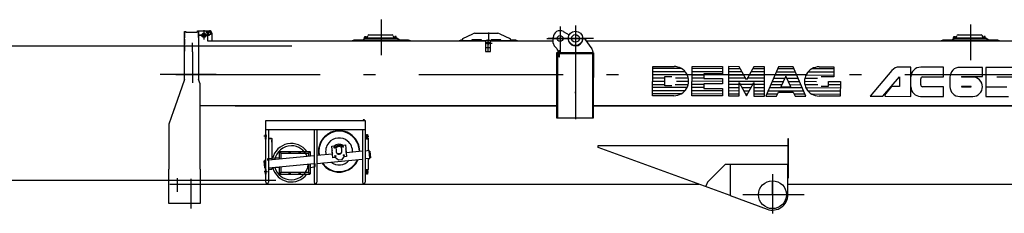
# Model space of a CAD drawing. Extents: x 9952 to 74774, y 3350 to 51482.
# Tile 6 of 15: x 54183 to 64414, y 23556 to 25570. Entities that reach past the tile are written whole.
import ezdxf

# ---------------------------------------------------------------- set-up
doc = ezdxf.new("R2010")
doc.units = 0
doc.header["$LTSCALE"] = 50
doc.linetypes.add('CENTER', pattern=[50.5, 30, -9, 2.5, -9])
doc.linetypes.add('HIDDEN', pattern=[12.6, 8.4, -4.2])
for name, color, linetype in [('1', 7, 'CONTINUOUS'), ('11', 7, 'CONTINUOUS'), ('31', 7, 'CONTINUOUS'), ('5', 94, 'CONTINUOUS'), ('611', 7, 'CONTINUOUS')]:
    doc.layers.add(name, color=color, linetype=linetype)

# ---------------------------------------------------------------- blocks, each defined once
blk = doc.blocks.new('*G24')
at = {"layer": '1', "color": 7, "linetype": 'CONTINUOUS'}
for p, q in [((45785, 25299), (57010, 25299)), ((56845, 23898), (45709, 23898))]:
    blk.add_line(p, q, dxfattribs=at)
blk = doc.blocks.new('*G76')
at = {"layer": '11', "color": 7, "linetype": 'CONTINUOUS'}
blk.add_arc((64086, 24872), 101, -90.0017, 0.3137, dxfattribs=at)
blk = doc.blocks.new('*G77')
at = {"layer": '11', "color": 7, "linetype": 'CONTINUOUS'}
blk.add_arc((63950, 24973), 101, 89.9991, -179.8462, dxfattribs=at)
blk = doc.blocks.new('*G69')
at = {"layer": '1', "color": 7, "linetype": 'CONTINUOUS'}
for centre, start, end in [((63970, 24872), 90, -90), ((64067, 24872), -90, 90)]:
    blk.add_arc(centre, 2, start, end, dxfattribs=at)
at = {"layer": '11', "color": 7, "linetype": 'CENTER'}
for p, q in [((57940, 25570), (57940, 25199)), ((59798, 25498), (59798, 25231)), ((59958, 25510), (59958, 24537)), ((59958, 25505), (59958, 25201)), ((64061, 25520), (64061, 25149)), ((56043, 25407), (56154, 25407)), ((56154, 25407), (56043, 25407)), ((56068, 25407), (56124, 25407)), ((56098, 25460), (56098, 25364)), ((56098, 25437), (56098, 25372)), ((59053, 25437), (59053, 25345)), ((59661, 25375), (60077, 25375)), ((60147, 25375), (59676, 25375)), ((55978, 25234), (55978, 25329)), ((59020, 25326), (59091, 25326)), ((59050, 25234), (59050, 25364)), ((55978, 25234), (55978, 24912)), ((56226, 25000), (55643, 25000)), ((55805, 25000), (70215, 25000)), ((56221, 25000), (56470, 25000)), ((59958, 24806), (59958, 24820)), ((56753, 24357), (56721, 24357)), ((57779, 24357), (57811, 24357)), ((56758, 23987), (56725, 23987)), ((57774, 23987), (57807, 23987)), ((62005, 23965), (62005, 23556)), ((55821, 23922), (55821, 23779)), ((55961, 23915), (55961, 23606)), ((61314, 23838), (61312, 23832)), ((62005, 23750), (62005, 23880)), ((62198, 23750), (61698, 23750)), ((62335, 23750), (62005, 23750))]:
    blk.add_line(p, q, dxfattribs=at)
at = {"layer": '11', "color": 7, "linetype": 'CONTINUOUS'}
for p, q in [((55897, 25419), (55897, 25448)), ((55897, 25448), (55909, 25448)), ((55897, 25448), (55909, 25448)), ((55897, 24946), (55897, 25448)), ((55897, 25436), (55897, 25380)), ((55909, 25448), (55909, 25439)), ((55909, 25439), (56031, 25439)), ((55917, 25439), (56031, 25439)), ((56031, 25454), (56041, 25454)), ((56031, 25454), (56041, 25454)), ((56031, 25439), (56031, 25454)), ((56039, 25454), (56049, 25454)), ((56039, 25454), (56049, 25454)), ((56041, 25454), (56041, 25419)), ((56041, 25454), (56154, 25454)), ((56041, 25454), (56041, 24949)), ((56049, 25454), (56099, 25454)), ((56134, 25419), (56134, 25349)), ((56179, 25429), (56179, 25349)), ((57751, 25359), (57771, 25379)), ((57763, 25382), (57782, 25382)), ((57763, 25379), (57763, 25382)), ((57763, 25382), (58101, 25382)), ((58101, 25379), (57763, 25379)), ((57787, 25386), (57767, 25386)), ((57767, 25386), (57767, 25384)), ((57767, 25384), (57787, 25384)), ((57767, 25384), (57787, 25384)), ((57767, 25382), (57767, 25384)), ((57787, 25382), (57767, 25382)), ((57771, 25379), (58109, 25379)), ((57782, 25382), (57787, 25382)), ((57787, 25384), (57787, 25386)), ((57787, 25384), (57787, 25382)), ((57796, 25390), (57799, 25401)), ((57812, 25411), (58052, 25411)), ((58064, 25401), (58067, 25390)), ((58077, 25384), (58077, 25386)), ((58077, 25386), (58097, 25386)), ((58097, 25384), (58077, 25384)), ((58097, 25384), (58077, 25384)), ((58077, 25384), (58077, 25382)), ((58077, 25382), (58097, 25382)), ((58077, 25382), (58081, 25382)), ((58081, 25382), (58101, 25382)), ((58097, 25386), (58097, 25384)), ((58097, 25382), (58097, 25384)), ((58101, 25382), (58101, 25379)), ((58109, 25379), (58129, 25359)), ((58789, 25374), (58893, 25423)), ((58914, 25428), (59152, 25428)), ((59173, 25423), (59277, 25374)), ((59728, 25326), (59728, 25385)), ((59832, 25446), (59891, 25413)), ((60027, 25375), (60030, 25375)), ((60035, 25375), (60038, 25375)), ((63872, 25359), (63892, 25379)), ((63884, 25382), (63903, 25382)), ((63884, 25379), (63884, 25382)), ((63884, 25382), (64222, 25382)), ((64222, 25379), (63884, 25379)), ((63908, 25386), (63888, 25386)), ((63888, 25386), (63888, 25384)), ((63888, 25384), (63908, 25384)), ((63888, 25384), (63908, 25384)), ((63888, 25382), (63888, 25384)), ((63908, 25382), (63888, 25382)), ((63892, 25379), (64230, 25379)), ((63903, 25382), (63908, 25382)), ((63908, 25384), (63908, 25386)), ((63908, 25384), (63908, 25382)), ((63917, 25390), (63920, 25401)), ((63933, 25411), (64173, 25411)), ((64185, 25401), (64188, 25390)), ((64198, 25384), (64198, 25386)), ((64198, 25386), (64218, 25386)), ((64218, 25384), (64198, 25384)), ((64218, 25384), (64198, 25384)), ((64198, 25384), (64198, 25382)), ((64198, 25382), (64218, 25382)), ((64198, 25382), (64202, 25382)), ((64202, 25382), (64222, 25382)), ((64218, 25386), (64218, 25384)), ((64218, 25382), (64218, 25384)), ((64222, 25382), (64222, 25379)), ((64230, 25379), (64250, 25359)), ((55897, 25368), (55897, 25312)), ((55897, 25300), (55897, 25244)), ((56134, 25349), (59027, 25349)), ((57640, 25354), (57659, 25359)), ((57640, 25349), (57640, 25354)), ((58240, 25349), (57640, 25349)), ((57659, 25359), (57751, 25359)), ((57751, 25359), (58129, 25359)), ((58129, 25359), (58221, 25359)), ((58221, 25359), (58240, 25354)), ((58240, 25354), (58240, 25349)), ((58753, 25354), (58772, 25359)), ((58753, 25349), (58753, 25354)), ((59027, 25349), (58753, 25349)), ((58772, 25359), (58783, 25359)), ((58783, 25349), (58783, 25365)), ((58883, 25349), (58783, 25349)), ((58983, 25359), (58883, 25359)), ((58883, 25359), (58883, 25349)), ((58983, 25349), (58983, 25359)), ((59027, 25349), (58983, 25349)), ((59025, 25344), (59025, 25238)), ((59065, 25354), (59035, 25354)), ((59353, 25349), (59074, 25349)), ((59074, 25349), (59728, 25349)), ((59083, 25349), (59074, 25349)), ((59075, 25238), (59075, 25344)), ((59183, 25359), (59083, 25359)), ((59083, 25359), (59083, 25349)), ((59183, 25349), (59183, 25359)), ((59283, 25349), (59183, 25349)), ((59283, 25365), (59283, 25349)), ((59283, 25359), (59334, 25359)), ((59334, 25359), (59353, 25354)), ((59353, 25354), (59353, 25349)), ((59763, 25270), (59743, 25290)), ((60054, 25367), (60128, 25268)), ((60068, 25349), (67450, 25349)), ((63761, 25354), (63780, 25359)), ((63761, 25349), (63761, 25354)), ((64361, 25349), (63761, 25349)), ((63780, 25359), (63872, 25359)), ((63872, 25359), (64250, 25359)), ((64250, 25359), (64342, 25359)), ((64342, 25359), (64361, 25354)), ((64361, 25354), (64361, 25349)), ((59025, 25238), (59075, 25238)), ((59762, 25225), (59762, 25217)), ((60138, 25225), (59762, 25225)), ((60138, 25217), (59762, 25217)), ((59762, 25217), (59762, 24549)), ((59762, 25217), (60138, 25217)), ((59770, 25217), (59770, 25225)), ((59770, 25225), (59786, 25225)), ((59786, 25217), (59770, 25217)), ((59770, 25217), (59770, 24549)), ((59786, 25217), (59770, 25217)), ((59778, 25225), (59778, 25234)), ((59792, 25245), (59786, 25245)), ((59786, 25245), (59786, 25185)), ((59786, 25185), (59792, 25185)), ((59792, 25185), (59792, 25245)), ((59792, 25225), (60146, 25225)), ((60146, 25217), (59792, 25217)), ((60146, 25217), (59792, 25217)), ((60138, 25238), (60138, 25225)), ((60138, 25217), (60138, 25225)), ((60138, 24549), (60138, 25217)), ((60138, 24967), (60138, 25217)), ((60138, 25217), (60146, 25217)), ((60138, 25167), (60138, 25161)), ((60146, 25225), (60146, 25217)), ((60146, 24549), (60146, 25217)), ((60146, 25217), (60146, 24967)), ((60760, 24779), (60761, 25084)), ((60761, 25084), (60982, 25084)), ((61168, 24778), (61169, 25083)), ((61169, 25083), (61487, 25082)), ((61487, 25082), (61487, 25006)), ((61549, 25082), (61548, 24777)), ((61660, 25081), (61549, 25082)), ((61736, 24943), (61660, 25081)), ((61812, 25081), (61736, 24943)), ((61923, 25081), (61812, 25081)), ((61922, 24776), (61923, 25081)), ((62068, 25080), (61936, 24776)), ((62220, 25080), (62068, 25080)), ((62351, 24775), (62220, 25080)), ((62490, 25079), (62642, 25079)), ((62642, 25079), (62642, 24975)), ((63443, 25076), (63324, 25076)), ((63443, 24772), (63443, 25076)), ((63782, 25075), (63545, 25075)), ((63782, 24975), (63782, 25075)), ((64188, 25074), (63951, 25074)), ((64187, 24978), (64188, 25074)), ((64559, 25073), (64221, 25074)), ((64221, 25074), (64221, 24873)), ((60146, 24967), (60138, 24967)), ((60885, 24883), (60885, 24980)), ((60885, 24980), (60961, 24980)), ((61487, 25006), (61293, 25006)), ((61293, 25006), (61293, 24958)), ((62144, 24983), (62092, 24873)), ((62195, 24873), (62144, 24983)), ((62587, 24975), (62510, 24975)), ((62642, 24975), (62587, 24975)), ((63246, 25041), (63020, 24773)), ((63153, 24773), (63325, 24977)), ((63325, 24977), (63325, 24874)), ((63565, 24975), (63782, 24975)), ((63849, 24973), (63849, 24872)), ((64086, 24973), (63968, 24973)), ((63968, 24973), (63968, 24973)), ((63972, 24978), (64187, 24978)), ((64340, 24972), (64340, 24977)), ((64340, 24977), (64559, 24977)), ((64458, 24972), (64340, 24972)), ((55897, 24946), (55772, 24592)), ((55899, 24953), (55899, 24953)), ((55899, 24953), (55899, 24953)), ((55899, 24953), (55899, 24953)), ((56058, 24903), (56041, 24949)), ((56058, 24903), (56041, 24949)), ((56058, 24784), (56058, 24903)), ((56058, 24784), (56058, 24903)), ((60961, 24883), (60885, 24883)), ((61293, 24958), (61487, 24958)), ((61487, 24902), (61293, 24902)), ((61293, 24902), (61293, 24854)), ((61487, 24958), (61487, 24902)), ((61659, 24777), (61659, 24915)), ((61659, 24915), (61735, 24777)), ((61735, 24777), (61812, 24915)), ((61812, 24915), (61811, 24776)), ((62092, 24873), (62195, 24873)), ((62510, 24878), (62586, 24878)), ((62586, 24878), (62586, 24927)), ((62586, 24927), (62711, 24927)), ((62711, 24927), (62710, 24774)), ((63243, 24874), (63168, 24785)), ((63325, 24874), (63243, 24874)), ((63545, 24893), (63545, 24955)), ((63781, 24873), (63565, 24873)), ((63781, 24772), (63781, 24873)), ((64067, 24874), (63969, 24874)), ((63970, 24870), (64066, 24870)), ((64221, 24873), (64439, 24873)), ((64221, 24869), (64221, 24770)), ((64439, 24869), (64221, 24869)), ((56058, 24487), (56058, 24784)), ((60981, 24779), (60760, 24779)), ((61486, 24777), (61168, 24778)), ((61293, 24854), (61486, 24854)), ((61486, 24854), (61486, 24777)), ((61548, 24777), (61659, 24777)), ((61811, 24776), (61922, 24776)), ((61936, 24776), (62046, 24776)), ((62046, 24776), (62066, 24817)), ((62066, 24817), (62221, 24817)), ((62221, 24817), (62240, 24775)), ((62240, 24775), (62351, 24775)), ((62710, 24774), (62489, 24774)), ((63020, 24773), (63153, 24773)), ((63168, 24785), (63175, 24773)), ((63175, 24773), (63443, 24772)), ((63544, 24772), (63781, 24772)), ((63950, 24771), (64085, 24771)), ((64221, 24770), (64457, 24770)), ((55807, 24691), (55734, 24482)), ((59770, 24674), (56050, 24674)), ((56422, 24674), (59770, 24674)), ((68950, 24674), (60146, 24674)), ((60146, 24674), (68950, 24674)), ((56058, 24487), (56058, 24598)), ((55734, 24482), (55734, 24017)), ((56058, 24477), (56058, 24487)), ((56058, 24017), (56058, 24477)), ((56741, 24424), (56741, 24523)), ((56741, 24520), (56741, 24523)), ((56741, 24523), (56755, 24523)), ((56741, 23882), (56741, 24473)), ((56755, 24523), (57773, 24523)), ((57752, 24528), (57752, 24524)), ((57752, 24524), (57767, 24524)), ((57753, 24523), (57753, 24524)), ((57766, 24523), (57753, 24523)), ((57765, 24529), (57754, 24529)), ((57755, 24528), (57755, 24524)), ((57764, 24528), (57764, 24524)), ((57766, 24524), (57766, 24523)), ((57767, 24524), (57767, 24528)), ((57773, 24523), (57773, 24520)), ((57773, 24520), (57773, 24424)), ((57773, 24473), (57773, 23882)), ((59762, 24549), (60138, 24549)), ((59770, 24549), (60146, 24549)), ((56745, 24376), (56735, 24376)), ((56735, 24376), (56735, 24326)), ((57773, 24424), (56741, 24424)), ((56745, 24326), (56745, 24376)), ((56769, 24424), (56769, 23882)), ((57243, 24424), (57243, 23882)), ((57271, 24424), (57271, 23882)), ((57745, 24424), (57745, 23882)), ((57787, 24326), (57787, 24376)), ((57787, 24376), (57797, 24376)), ((57797, 24376), (57797, 24326)), ((56735, 24326), (56745, 24326)), ((56769, 24337), (56799, 24337)), ((56799, 24333), (56769, 24333)), ((56770, 24333), (56802, 24333)), ((56799, 24337), (56799, 24333)), ((56802, 24333), (56802, 24111)), ((57425, 24253), (57467, 24257)), ((57436, 24133), (57425, 24253)), ((57467, 24257), (57473, 24197)), ((57527, 24263), (57569, 24267)), ((57532, 24203), (57527, 24263)), ((57569, 24267), (57580, 24147)), ((57773, 24337), (57803, 24337)), ((57806, 24333), (57773, 24333)), ((57803, 24333), (57773, 24333)), ((57797, 24326), (57787, 24326)), ((57803, 24337), (57803, 24333)), ((57806, 24207), (57806, 24333)), ((60195, 24239), (60195, 24260)), ((60195, 24260), (62165, 24260)), ((62165, 24330), (62165, 23952)), ((62173, 24330), (62165, 24330)), ((62165, 24260), (62165, 24065)), ((62173, 23974), (62173, 24330)), ((57243, 24153), (56769, 24108)), ((56882, 24191), (56887, 24194)), ((56882, 24185), (56882, 24191)), ((56887, 24182), (56882, 24185)), ((56887, 24194), (56892, 24191)), ((56892, 24185), (56887, 24182)), ((56892, 24191), (56892, 24185)), ((56896, 24169), (56896, 24120)), ((57176, 24179), (56906, 24179)), ((56985, 24191), (56990, 24194)), ((56985, 24191), (56990, 24194)), ((56985, 24185), (56985, 24191)), ((56985, 24185), (56985, 24191)), ((56990, 24182), (56985, 24185)), ((56990, 24182), (56985, 24185)), ((56990, 24194), (56995, 24191)), ((56990, 24194), (56995, 24191)), ((56995, 24185), (56990, 24182)), ((56995, 24185), (56990, 24182)), ((56995, 24191), (56995, 24185)), ((56995, 24191), (56995, 24185)), ((57088, 24191), (57093, 24194)), ((57088, 24191), (57093, 24194)), ((57088, 24185), (57088, 24191)), ((57088, 24185), (57088, 24191)), ((57093, 24182), (57088, 24185)), ((57093, 24182), (57088, 24185)), ((57093, 24194), (57098, 24191)), ((57093, 24194), (57098, 24191)), ((57098, 24185), (57093, 24182)), ((57098, 24185), (57093, 24182)), ((57098, 24191), (57098, 24185)), ((57098, 24191), (57098, 24185)), ((57186, 24148), (57186, 24169)), ((57190, 24191), (57195, 24194)), ((57190, 24185), (57190, 24191)), ((57195, 24182), (57190, 24185)), ((57195, 24194), (57200, 24191)), ((57200, 24185), (57195, 24182)), ((57200, 24191), (57200, 24185)), ((57432, 24171), (57271, 24156)), ((57525, 24180), (57484, 24176)), ((57553, 24144), (57526, 24112)), ((57580, 24147), (57553, 24144)), ((57745, 24201), (57577, 24185)), ((57815, 24208), (57773, 24204)), ((57815, 24208), (57806, 24207)), ((57823, 24128), (57815, 24208)), ((57823, 24132), (57816, 24204)), ((57816, 24204), (57820, 24204)), ((57820, 24204), (57827, 24132)), ((61565, 23740), (60195, 24239)), ((56724, 24100), (56727, 24104)), ((56730, 24028), (56724, 24100)), ((56724, 24100), (56728, 24100)), ((56728, 24100), (56724, 24100)), ((56741, 24105), (56727, 24104)), ((56727, 24104), (56735, 24024)), ((56727, 24104), (56728, 24100)), ((56878, 24132), (56759, 24122)), ((56759, 24122), (56759, 24107)), ((56769, 24028), (57243, 24073)), ((57186, 23993), (57186, 24067)), ((57271, 24075), (57745, 24121)), ((57463, 24136), (57436, 24133)), ((57496, 24109), (57463, 24136)), ((57526, 24112), (57496, 24109)), ((57823, 24128), (57773, 24123)), ((57806, 24126), (57823, 24128)), ((57806, 24012), (57806, 24126)), ((57827, 24132), (57823, 24132)), ((61515, 24065), (61329, 23879)), ((61563, 24065), (61515, 24065)), ((61565, 24065), (61565, 23740)), ((62165, 24065), (61565, 24065)), ((62165, 24065), (61565, 24065)), ((61565, 24065), (61565, 23740)), ((62165, 23750), (62165, 24065)), ((55734, 23660), (55734, 24017)), ((56058, 24017), (56058, 23660)), ((56734, 24028), (56730, 24028)), ((56735, 24024), (56730, 24028)), ((56730, 24028), (56734, 24028)), ((56734, 24028), (56735, 24024)), ((56735, 24024), (56741, 24024)), ((56745, 24012), (56735, 24012)), ((56735, 24012), (56735, 23962)), ((56735, 23962), (56745, 23962)), ((56745, 23962), (56745, 24012)), ((56802, 24012), (56769, 24012)), ((56802, 24031), (56802, 24012)), ((56845, 24035), (56878, 24032)), ((56882, 23977), (56887, 23980)), ((56882, 23971), (56882, 23977)), ((56887, 23968), (56882, 23971)), ((56887, 23980), (56892, 23977)), ((56892, 23971), (56887, 23968)), ((56892, 23977), (56892, 23971)), ((56896, 24040), (56896, 23993)), ((56906, 23983), (57176, 23983)), ((56985, 23977), (56990, 23980)), ((56985, 23971), (56985, 23977)), ((56990, 23968), (56985, 23971)), ((56990, 23980), (56995, 23977)), ((56995, 23971), (56990, 23968)), ((56995, 23977), (56995, 23971)), ((57088, 23977), (57093, 23980)), ((57088, 23971), (57088, 23977)), ((57093, 23968), (57088, 23971)), ((57093, 23980), (57098, 23977)), ((57098, 23971), (57093, 23968)), ((57098, 23977), (57098, 23971)), ((57190, 23977), (57195, 23980)), ((57190, 23971), (57190, 23977)), ((57195, 23968), (57190, 23971)), ((57195, 23980), (57200, 23977)), ((57200, 23971), (57195, 23968)), ((57200, 23977), (57200, 23971)), ((57773, 24012), (57806, 24012)), ((57787, 23962), (57787, 24012)), ((57787, 24012), (57797, 24012)), ((57797, 23962), (57787, 23962)), ((57797, 24012), (57797, 23962)), ((62173, 23940), (62173, 23974)), ((55742, 23858), (56412, 23858)), ((56412, 23858), (59393, 23858)), ((59509, 23858), (61240, 23858)), ((61329, 23879), (61314, 23838)), ((62165, 23858), (68950, 23858)), ((61565, 23740), (61950, 23600)), ((56050, 23660), (55734, 23660)), ((56058, 23660), (55742, 23660))]:
    blk.add_line(p, q, dxfattribs=at)
at = {"layer": '11', "color": 7, "linetype": 'HIDDEN'}
for p, q in [((59025, 25344), (59025, 25280)), ((59025, 25280), (59075, 25280)), ((59065, 25354), (59035, 25354)), ((59075, 25280), (59075, 25344)), ((60146, 25100), (60138, 25100)), ((62165, 23974), (62165, 23952)), ((62165, 23940), (62165, 23917)), ((59393, 23858), (59509, 23858))]:
    blk.add_line(p, q, dxfattribs=at)
at = {"layer": '11', "color": 7, "linetype": 'CONTINUOUS'}
for centre, radius in [((56098, 25407), 22.5), ((56098, 25407), 15), ((56154, 25429), 17.5), ((56154, 25429), 12.7), ((59798, 25375), 30), ((59958, 25375), 75), ((59958, 25375), 40), ((59050, 25326), 13), ((57542, 24248), 5.22), ((57542, 24248), 4), ((56887, 24188), 5), ((56990, 24188), 5), ((56990, 24188), 5), ((57093, 24188), 5), ((57093, 24188), 5), ((57195, 24188), 5), ((57454, 24240), 5.22), ((57454, 24240), 4), ((57463, 24152), 5.22), ((57463, 24152), 4), ((57551, 24160), 5.22), ((57551, 24160), 4), ((56887, 23974), 5), ((56990, 23974), 5), ((57093, 23974), 5), ((57195, 23974), 5), ((62005, 23750), 145)]:
    blk.add_circle(centre, radius, dxfattribs=at)
for centre, radius, start, end in [((56099, 25419), 35, 0, 90), ((56154, 25429), 25, 0, 90.0122), ((57787, 25392), 10, -90, -13.0964), ((57812, 25398), 13, 90, 166.9605), ((58052, 25398), 13, 13.0592, 89.9835), ((58077, 25392), 10, -166.9624, -89.9997), ((58793, 25365), 10, 115.4179, 179.9984), ((58914, 25378), 50, 90, 115.3971), ((59152, 25378), 50, 64.6024, 90.0043), ((59273, 25365), 10, 0, 64.5883), ((59798, 25385), 70, 60.5353, -179.9985), ((59958, 25375), 77, 150.5321, -0.0008), ((60038, 25355), 20, 36.8743, 90.0097), ((63908, 25392), 10, -90, -13.0571), ((63933, 25398), 13, 90, 166.959), ((64173, 25398), 13, 13.0761, 90.0071), ((64198, 25392), 10, -166.9454, -89.9997), ((59035, 25344), 10, 90, 179.9956), ((59065, 25344), 10, 0, 90.0044), ((59778, 25326), 50, 180, -135.0012), ((59728, 25234), 50, 0, 45.0144), ((60088, 25238), 50, 0, 36.8582), ((60982, 24931), 152, -90.1535, 89.8471), ((62490, 24927), 152, 89.8453, -90.1535), ((63323, 24976), 101, 89.4414, 139.8553), ((63545, 24974), 102, 90, -180), ((63565, 24955), 20, 90, 180), ((63972, 24973), 4.23, 90, -179.7109), ((64086, 24872), 101, -0.3137, 90.0017), ((63544, 24873), 101, 180, -90), ((63565, 24893), 20, 180, -90), ((63950, 24872), 101, 179.8462, -89.9991), ((57754, 24527), 1.88, 35.8365, 144.0899), ((57759, 24518), 11.3, 68.6098, 111.4066), ((57765, 24527), 1.88, 35.9393, 143.9872), ((57502, 24200), 210, 101.27, -168.7315), ((57502, 24200), 210, 11.2725, 101.2723), ((57006, 24082), 177, 90, 169.6429), ((57006, 24082), 177, 21.2529, 90.0037), ((57502, 24200), 140, 140.4455, -165.5099), ((57502, 24200), 140, 50.4457, 140.4465), ((57502, 24200), 62.5, 66.7607, 124.1403), ((57502, 24200), 50, 58.5789, 132.3235), ((57502, 24200), 140, -3.6021, 50.4472), ((56906, 24169), 10, 90, -179.9738), ((57176, 24169), 10, 0, 90.0087), ((57502, 24200), 30, -174.5537, 5.3761), ((57492, 24198), 221, 0, 11.2704), ((57006, 24082), 177, -90, -4.8265), ((57502, 24200), 210, -145.4908, -78.7264), ((57502, 24200), 140, -127.7783, -41.327), ((57502, 24200), 210, -78.7289, -23.6208), ((57006, 24082), 178, -164.2804, -90.0006), ((56906, 23993), 10, 180, -89.9257), ((57176, 23993), 10, -90, 0.0262), ((62138, 23940), 35, -39.5191, -0.001), ((56755, 23882), 14, 180, 0), ((57257, 23882), 14, 180, 0), ((57759, 23882), 14, 180, 0), ((62005, 23750), 160, -109.998, 0.0018)]:
    blk.add_arc(centre, radius, start, end, dxfattribs=at)
at = {"layer": '11', "color": 7, "linetype": 'HIDDEN'}
for centre, start, end in [((59035, 25344), 90, 179.9956), ((59065, 25344), 0, 90.0044)]:
    blk.add_arc(centre, 10, start, end, dxfattribs=at)
at = {"layer": '31', "color": 7, "linetype": 'CONTINUOUS'}
for p, q in [((56878, 24192), (56878, 24118)), ((57199, 24197), (56883, 24197)), ((57204, 24149), (57204, 24192)), ((57204, 23970), (57204, 24069)), ((57204, 24032), (57253, 24042)), ((57253, 24042), (57253, 24074)), ((56878, 24038), (56878, 23970)), ((56883, 23965), (57199, 23965))]:
    blk.add_line(p, q, dxfattribs=at)
for centre, radius, start, end in [((57502, 24200), 215, 50.4469, 140.4475), ((57502, 24200), 215, -0.4294, 50.4451), ((57006, 24082), 200, 35.1004, 167.1832), ((57502, 24200), 215, 140.4445, -168.6782), ((57502, 24200), 75, 58.58, 132.3147), ((56883, 24192), 5, 90, -179.965), ((57199, 24192), 5, 0, 89.8951), ((57503, 24200), 75, 170.6077, -159.7094), ((57502, 24200), 75, -9.4099, 20.2939), ((57502, 24200), 215, -146.2285, -129.5517), ((57502, 24200), 215, -129.5527, -39.5527), ((57503, 24200), 215, -39.5576, -22.8777), ((57006, 24082), 200, -165.4463, -35.8029), ((56883, 23970), 5, 180, -89.8863), ((57199, 23970), 5, -90, -0.0262)]:
    blk.add_arc(centre, radius, start, end, dxfattribs=at)
at = {"layer": '5', "color": 94, "linetype": 'CONTINUOUS'}
for p, q in [((61099, 25028), (60760, 25029)), ((61120, 24995), (60760, 24996)), ((60885, 24962), (60760, 24963)), ((61061, 25061), (60761, 25062)), ((61293, 24994), (61168, 24994)), ((61487, 25060), (61169, 25061)), ((61487, 25027), (61169, 25028)), ((61672, 25059), (61549, 25060)), ((61690, 25026), (61549, 25027)), ((61708, 24993), (61549, 24994)), ((61922, 24993), (61764, 24993)), ((61923, 25026), (61782, 25026)), ((61923, 25059), (61800, 25059)), ((62258, 24992), (62030, 24992)), ((62244, 25025), (62044, 25025)), ((62230, 25058), (62058, 25058)), ((62642, 24991), (62352, 24992)), ((62642, 25024), (62373, 25024)), ((62642, 25057), (62411, 25057)), ((60760, 24930), (60885, 24930)), ((60760, 24897), (60885, 24897)), ((61118, 24863), (60760, 24864)), ((60995, 24897), (61130, 24896)), ((61131, 24962), (60998, 24962)), ((61009, 24930), (61134, 24929)), ((61293, 24962), (61168, 24962)), ((61487, 24928), (61168, 24929)), ((61293, 24896), (61168, 24896)), ((61293, 24863), (61168, 24863)), ((61726, 24960), (61549, 24961)), ((61922, 24927), (61549, 24928)), ((61659, 24894), (61549, 24895)), ((61659, 24861), (61549, 24862)), ((61800, 24894), (61671, 24894)), ((61782, 24861), (61689, 24861)), ((61922, 24960), (61745, 24960)), ((61922, 24861), (61811, 24861)), ((61922, 24894), (61812, 24894)), ((62314, 24860), (61973, 24861)), ((61987, 24894), (62102, 24894)), ((62001, 24927), (62117, 24927)), ((62016, 24960), (62133, 24960)), ((62155, 24960), (62272, 24960)), ((62170, 24927), (62286, 24926)), ((62185, 24894), (62300, 24893)), ((62462, 24925), (62337, 24926)), ((62474, 24958), (62341, 24958)), ((62476, 24892), (62341, 24893)), ((62711, 24859), (62353, 24860)), ((62711, 24925), (62586, 24925)), ((62711, 24892), (62586, 24892)), ((61096, 24830), (60760, 24831)), ((61055, 24797), (60760, 24798)), ((61486, 24829), (61168, 24830)), ((61486, 24796), (61168, 24797)), ((61659, 24828), (61548, 24829)), ((61659, 24795), (61548, 24796)), ((61764, 24828), (61707, 24828)), ((61746, 24795), (61725, 24795)), ((61922, 24828), (61811, 24828)), ((61922, 24795), (61811, 24795)), ((62055, 24795), (61944, 24795)), ((62329, 24827), (61958, 24828)), ((62343, 24794), (62231, 24794)), ((62711, 24826), (62375, 24827)), ((62711, 24793), (62416, 24794))]:
    blk.add_line(p, q, dxfattribs=at)
at = {"layer": '611', "color": 7, "linetype": 'CONTINUOUS'}
for p, q in [((56041, 25386), (56041, 25429)), ((57769, 25386), (57769, 25395)), ((57785, 25386), (57769, 25386)), ((57770, 25396), (57784, 25396)), ((57785, 25395), (57785, 25386)), ((58079, 25395), (58079, 25386)), ((58079, 25386), (58095, 25386)), ((58094, 25396), (58080, 25396)), ((58095, 25386), (58095, 25395)), ((63890, 25386), (63890, 25395)), ((63906, 25386), (63890, 25386)), ((63891, 25396), (63905, 25396)), ((63906, 25395), (63906, 25386)), ((64200, 25395), (64200, 25386)), ((64200, 25386), (64216, 25386)), ((64215, 25396), (64201, 25396)), ((64216, 25386), (64216, 25395)), ((56803, 24318), (56802, 24318)), ((56802, 24296), (56803, 24296)), ((56803, 24296), (56803, 24318)), ((57806, 24296), (57807, 24296)), ((57807, 24296), (57807, 24318)), ((57807, 24318), (57807, 24318)), ((57807, 24026), (57807, 24048)), ((57807, 24048), (57807, 24048)), ((57806, 24026), (57807, 24026))]:
    blk.add_line(p, q, dxfattribs=at)
for centre, start, end in [((58094, 25395), 0, 90.0437), ((63891, 25395), 90, -179.9127)]:
    blk.add_arc(centre, 1, start, end, dxfattribs=at)
at = {"layer": '11', "color": 7, "linetype": 'CONTINUOUS'}
for name in ['*G77', '*G76']:
    blk.add_blockref(name, (0, 0), dxfattribs=at)

msp = doc.modelspace()

# ---------------------------------------------------------------- block references
at = {"layer": '11', "color": 7, "linetype": 'CONTINUOUS'}
for name in ['*G24', '*G69']:
    msp.add_blockref(name, (0, 0), dxfattribs=at)

doc.saveas('drawing.dxf')
